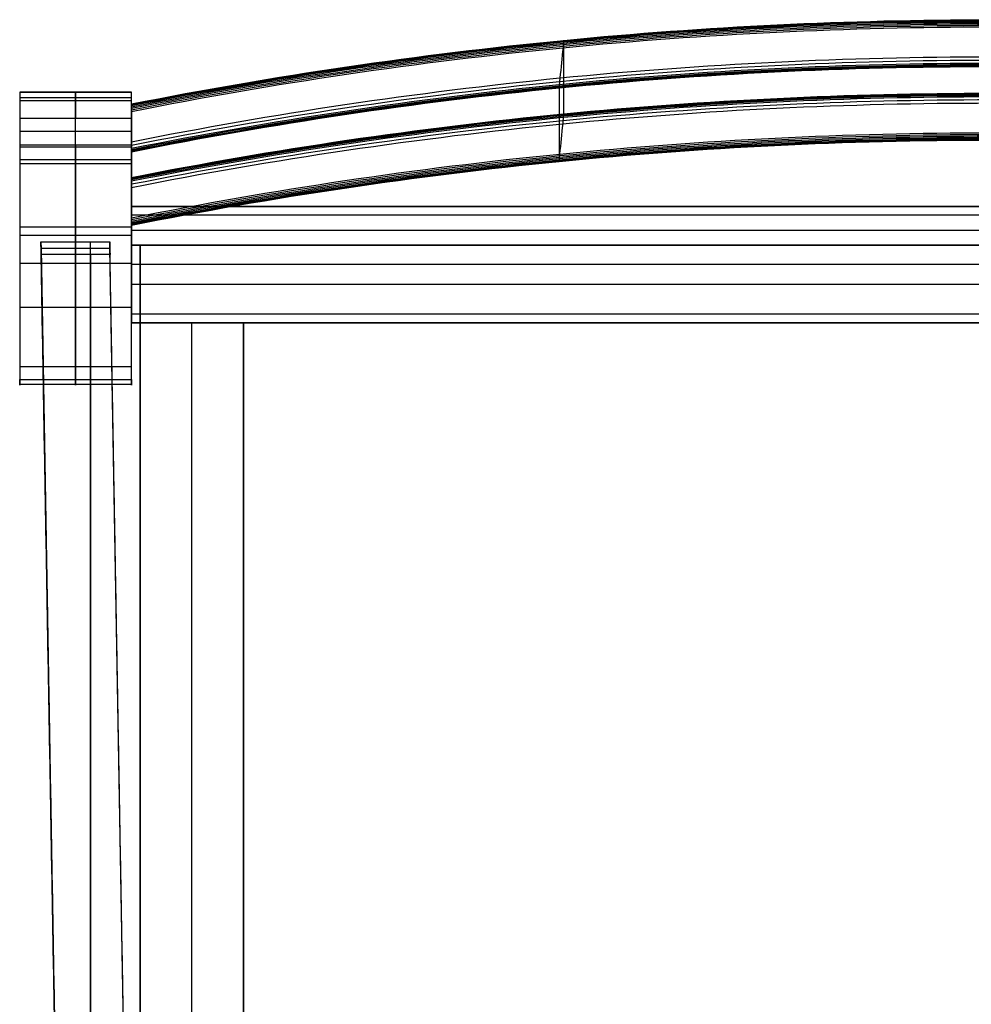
# Model space of a CAD drawing. Header units: millimetres. Extents: x -226 to 225, y -229 to 229.
# Tile 2 of 3: x -226 to -5, y 0 to 229. Entities that reach past the tile are written whole.
import ezdxf

# ---------------------------------------------------------------- set-up
doc = ezdxf.new("R2010")
doc.units = ezdxf.units.MM
doc.layers.add('Défaut', color=7, linetype='Continuous', true_color=0x000000)

msp = doc.modelspace()

# ---------------------------------------------------------------- linework, layer by layer
at = {"layer": 'Défaut'}
for p, q in [((-225.5, 211.7, 399.23), (-199.5, 211.7, 399.23)), ((-225.5, 211.7, 404.91), (-225.5, 144.72, 404.91)), ((-212.5, 211.7, 2.01), (-212.5, 211.7, 796.45)), ((-199.5, 144.72, 404.91), (-199.5, 211.7, 404.91)), ((-212.5, 180.51, 0.01), (-212.5, 209.7, 0.01)), ((-212.5, 199.52, 809.36), (-212.5, 205.68, 808.43)), ((-199.5, 202.6, 808.9), (-225.5, 202.6, 808.9)), ((-225.5, 199.07, 809.4), (-199.5, 199.07, 809.4)), ((-199.5, 189.25, 748.36), (-199.5, 200.6, 748.36)), ((-199.5, 200.6, 748.36), (-199.5, 189.25, 748.36)), ((-199.5, 195.11, 0.01), (-225.5, 195.11, 0.01)), ((-212.5, 196.11, 806.85), (-212.5, 148.02, 488.97)), ((-199.5, 194.92, 710.86), (-199.5, 194.92, 785.87)), ((-199.5, 194.92, 710.86), (-199.5, 194.92, 785.87)), ((-199.5, 185.2, 427.51), (199.5, 185.2, 427.51)), ((-199.5, 185.2, 427.51), (-199.5, 158.2, 427.51)), ((-212.5, 145.07, 400.35), (-212.5, 178.52, 1.84)), ((-199.5, 179.7, 460.01), (199.5, 179.7, 460.01)), ((-225.5, 176.52, 25.63), (-225.5, 176.52, 677.38)), ((-212.54, 176.99, 20.01), (-212.54, 174.05, 55.01)), ((-209.03, -228.5, 20.01), (-209.03, 176.99, 20.01)), ((-199.5, 176.52, 25.63), (-199.5, 176.52, 677.38)), ((-199.5, 176.2, 455.51), (199.5, 176.2, 455.51)), ((-197.5, 176.2, 454.01), (197.5, 176.2, 454.01)), ((-197.5, 176.2, 454.01), (-197.5, -202.8, 454.01)), ((-197.5, 176.2, 458.51), (197.5, 176.2, 458.51)), ((-197.5, 176.2, 458.51), (-197.5, -202.8, 458.51)), ((-220.54, 175.52, 37.51), (-213.49, -228.58, 37.51)), ((-220.54, 175.52, 37.51), (-204.54, 175.52, 37.51)), ((-209.01, -228.5, 55.01), (-209.01, 174.05, 55.01)), ((-197.49, -228.3, 37.51), (-204.54, 175.52, 37.51)), ((-225.5, 172.06, 647.91), (-199.5, 172.06, 647.91)), ((199.5, 171.7, 395.01), (-199.5, 171.7, 395.01)), ((-199.5, 171.7, 395.01), (-199.5, 171.7, 451.01)), ((-199.5, 167.2, 451.01), (199.5, 167.2, 451.01)), ((-225.5, 161.79, 201.1), (-199.5, 161.79, 201.1)), ((-199.5, 158.2, 424.01), (199.5, 158.2, 424.01)), ((-197.5, 158.2, 423.01), (-197.5, -193.8, 423.01)), ((-197.5, 158.2, 423.01), (-173.5, 158.2, 423.01)), ((-185.5, -193.8, 395.01), (-185.5, 158.2, 395.01)), ((-185.5, -193.8, 451.01), (-185.5, 158.2, 451.01)), ((-185.5, 158.2, 395.01), (-185.5, 158.2, 451.01)), ((-173.5, -193.8, 423.01), (-173.5, 158.2, 423.01))]:
    msp.add_line(p, q, dxfattribs=at)
at = {"layer": 'Défaut', "extrusion": (1, 0, 0)}
for centre, radius, start, end in [((185.28, 796.45, -212.5), 26.43, 360, 17.2364), ((209.7, 2.01, -212.5), 2, 270, 360), ((204.79, 802.5, -212.5), 6, 17.2364, 81.3969), ((199.07, 806.4, -212.5), 3, 81.3969, 171.3969), ((180.51, 2.01, -212.5), 2, 184.7974, 270)]:
    msp.add_arc(centre, radius, start, end, dxfattribs=at)
at = {"layer": 'Défaut'}
for points, knots in [([(-199.5, 209, 803.88), (-166.32, 215.57, 802.89), (-100.03, 225.32, 801.42), (-33.1, 228.55, 800.93), (0, 228.55, 800.93)], [0, 0, 0, 0, 100.416997, 198.630695, 198.630695, 198.630695, 198.630695]), ([(-199.5, 208.96, 804.67), (-166.33, 215.53, 803.68), (-100.04, 225.28, 802.2), (-33.1, 228.52, 801.71), (0, 228.52, 801.71)], [0, 0, 0, 0, 100.416997, 198.661528, 198.661528, 198.661528, 198.661528]), ([(-199.5, 208.82, 805.04), (-166.33, 215.39, 804.05), (-100.04, 225.14, 802.58), (-33.11, 228.38, 802.09), (0, 228.38, 802.09)], [0, 0, 0, 0, 100.416997, 198.698755, 198.698755, 198.698755, 198.698755]), ([(-199.5, 208.61, 805.38), (-166.34, 215.18, 804.39), (-100.05, 224.94, 802.91), (-33.12, 228.18, 802.42), (0, 228.18, 802.42)], [0, 0, 0, 0, 100.416997, 198.74829, 198.74829, 198.74829, 198.74829]), ([(-199.5, 208.34, 805.67), (-166.35, 214.91, 804.68), (-100.06, 224.67, 803.2), (-33.13, 227.92, 802.71), (0, 227.92, 802.71)], [0, 0, 0, 0, 100.416997, 198.80868, 198.80868, 198.80868, 198.80868]), ([(-199.5, 208.02, 805.9), (-166.36, 214.59, 804.91), (-100.07, 224.36, 803.43), (-33.14, 227.6, 802.94), (0, 227.6, 802.94)], [0, 0, 0, 0, 100.416997, 198.876845, 198.876845, 198.876845, 198.876845]), ([(-199.5, 207.66, 806.07), (-166.38, 214.23, 805.08), (-100.09, 224, 803.6), (-33.15, 227.25, 803.11), (0, 227.25, 803.11)], [0, 0, 0, 0, 100.416997, 198.950927, 198.950927, 198.950927, 198.950927]), ([(-199.5, 207.28, 806.17), (-166.39, 213.85, 805.17), (-100.1, 223.63, 803.69), (-33.16, 226.88, 803.2), (0, 226.88, 803.2)], [0, 0, 0, 0, 100.416997, 199.027668, 199.027668, 199.027668, 199.027668]), ([(-99.33, 204.4, 687.26), (-99.57, 202.06, 687.61), (-99.81, 199.72, 687.97), (-100.05, 197.38, 688.32), (-100.06, 197.25, 688.34), (-100.07, 197.12, 688.37), (-100.1, 196.87, 688.46), (-100.11, 196.75, 688.52), (-100.14, 196.52, 688.65), (-100.15, 196.42, 688.73), (-100.17, 196.22, 688.9), (-100.18, 196.13, 689), (-100.2, 195.97, 689.21), (-100.21, 195.9, 689.32), (-100.22, 195.79, 689.56), (-100.23, 195.74, 689.69), (-100.24, 195.64, 690.07), (-100.25, 195.63, 690.34), (-100.25, 195.67, 690.6), (-100.25, 201.35, 728.18), (-100.25, 207.04, 765.75), (-100.25, 212.72, 803.32), (-100.25, 212.74, 803.45), (-100.25, 212.77, 803.58), (-100.24, 212.86, 803.83), (-100.24, 212.92, 803.95), (-100.23, 213.06, 804.17), (-100.22, 213.14, 804.28), (-100.21, 213.32, 804.47), (-100.2, 213.42, 804.56), (-100.17, 213.74, 804.79), (-100.15, 213.99, 804.9), (-100.1, 214.5, 805.02), (-100.07, 214.77, 805.03), (-100.05, 215.03, 804.99), (-99.81, 217.37, 804.64), (-99.57, 219.71, 804.29), (-99.33, 222.05, 803.93), (-99.32, 222.18, 803.91), (-99.31, 222.31, 803.88), (-99.28, 222.56, 803.79), (-99.27, 222.68, 803.74), (-99.24, 222.91, 803.6), (-99.23, 223.01, 803.52), (-99.21, 223.21, 803.35), (-99.2, 223.3, 803.25), (-99.18, 223.46, 803.04), (-99.17, 223.53, 802.93), (-99.16, 223.64, 802.69), (-99.15, 223.69, 802.57), (-99.14, 223.79, 802.18), (-99.13, 223.8, 801.91), (-99.13, 223.76, 801.65), (-99.13, 218.08, 764.08), (-99.13, 212.39, 726.51), (-99.13, 206.71, 688.93), (-99.13, 206.69, 688.8), (-99.13, 206.65, 688.67), (-99.14, 206.56, 688.43), (-99.14, 206.51, 688.31), (-99.15, 206.37, 688.08), (-99.16, 206.29, 687.98), (-99.17, 206.11, 687.78), (-99.18, 206.01, 687.7), (-99.21, 205.69, 687.47), (-99.23, 205.44, 687.35), (-99.28, 204.93, 687.23), (-99.31, 204.66, 687.22), (-99.33, 204.4, 687.26)], [0.318532, 0.318532, 0.318532, 0.318532, 1.032586, 1.032586, 1.032586, 1.072369, 1.072369, 1.112151, 1.112151, 1.151934, 1.151934, 1.191717, 1.191717, 1.2315, 1.2315, 1.271282, 1.271282, 1.350848, 1.350848, 1.350848, 12.750848, 12.750848, 12.750848, 12.790671, 12.790671, 12.830495, 12.830495, 12.870318, 12.870318, 12.910142, 12.910142, 12.989788, 12.989788, 13.069435, 13.069435, 13.069435, 13.78349, 13.78349, 13.78349, 13.823265, 13.823265, 13.863041, 13.863041, 13.902817, 13.902817, 13.942592, 13.942592, 13.982368, 13.982368, 14.022143, 14.022143, 14.101695, 14.101695, 14.101695, 25.501695, 25.501695, 25.501695, 25.541511, 25.541511, 25.581328, 25.581328, 25.621144, 25.621144, 25.66096, 25.66096, 25.740593, 25.740593, 25.820226, 25.820226, 25.820226, 25.820226]), ([(-199.5, 200.22, 807.24), (-166.63, 206.79, 806.24), (-100.35, 216.66, 804.75), (-33.4, 219.95, 804.25), (0, 219.95, 804.25)], [0, 0, 0, 0, 100.416997, 200.429741, 200.429741, 200.429741, 200.429741]), ([(-199.5, 199.43, 807.2), (-166.65, 206, 806.21), (-100.37, 215.88, 804.71), (-33.43, 219.18, 804.21), (0, 219.18, 804.21)], [0, 0, 0, 0, 100.416997, 200.583259, 200.583259, 200.583259, 200.583259]), ([(-199.5, 198.71, 806.88), (-166.67, 205.28, 805.88), (-100.4, 215.17, 804.39), (-33.45, 218.48, 803.89), (0, 218.48, 803.89)], [0, 0, 0, 0, 100.416997, 200.714085, 200.714085, 200.714085, 200.714085]), ([(-199.5, 198.41, 806.62), (-166.68, 204.98, 805.62), (-100.41, 214.87, 804.13), (-33.46, 218.18, 803.63), (0, 218.18, 803.63)], [0, 0, 0, 0, 100.416997, 200.764858, 200.764858, 200.764858, 200.764858]), ([(-199.5, 198.17, 806.3), (-166.69, 204.74, 805.31), (-100.41, 214.64, 803.81), (-33.47, 217.95, 803.31), (0, 217.95, 803.31)], [0, 0, 0, 0, 100.416997, 200.802606, 200.802606, 200.802606, 200.802606]), ([(-199.5, 198, 805.95), (-166.69, 204.57, 804.95), (-100.42, 214.47, 803.45), (-33.47, 217.78, 802.95), (0, 217.78, 802.95)], [0, 0, 0, 0, 100.416997, 200.826081, 200.826081, 200.826081, 200.826081]), ([(-199.5, 191.94, 691.17), (-166.32, 198.51, 690.17), (-100.03, 208.26, 688.7), (-33.1, 211.5, 688.21), (0, 211.5, 688.21)], [0, 0, 0, 0, 100.416997, 198.630695, 198.630695, 198.630695, 198.630695]), ([(-199.5, 191.85, 690.78), (-166.32, 198.42, 689.79), (-100.03, 208.17, 688.31), (-33.1, 211.4, 687.83), (0, 211.4, 687.83)], [0, 0, 0, 0, 100.416997, 198.638433, 198.638433, 198.638433, 198.638433]), ([(-199.5, 191.67, 690.43), (-166.33, 198.24, 689.43), (-100.04, 207.99, 687.96), (-33.1, 211.23, 687.47), (0, 211.23, 687.47)], [0, 0, 0, 0, 100.416997, 198.661395, 198.661395, 198.661395, 198.661395]), ([(-199.5, 191.43, 690.11), (-166.33, 198, 689.12), (-100.04, 207.76, 687.64), (-33.11, 211, 687.15), (0, 211, 687.15)], [0, 0, 0, 0, 100.416997, 198.698342, 198.698342, 198.698342, 198.698342]), ([(-199.5, 191.13, 689.85), (-166.34, 197.7, 688.86), (-100.05, 207.46, 687.38), (-33.12, 210.7, 686.89), (0, 210.7, 686.89)], [0, 0, 0, 0, 100.416997, 198.748089, 198.748089, 198.748089, 198.748089]), ([(-199.5, 190.42, 689.53), (-166.36, 196.99, 688.53), (-100.07, 206.75, 687.06), (-33.14, 210, 686.56), (0, 210, 686.56)], [0, 0, 0, 0, 100.416997, 198.876519, 198.876519, 198.876519, 198.876519]), ([(-199.5, 189.63, 689.49), (-166.39, 196.2, 688.5), (-100.1, 205.97, 687.02), (-33.16, 209.22, 686.53), (0, 209.22, 686.53)], [0, 0, 0, 0, 100.416997, 199.027668, 199.027668, 199.027668, 199.027668]), ([(-199.5, 209, 803.88), (-199.5, 209.04, 804.15), (-199.5, 209.02, 804.42), (-199.5, 208.92, 804.8), (-199.5, 208.88, 804.93), (-199.5, 208.76, 805.16), (-199.5, 208.69, 805.28), (-199.5, 208.53, 805.49), (-199.5, 208.44, 805.58), (-199.5, 208.24, 805.76), (-199.5, 208.14, 805.84), (-199.5, 207.91, 805.97), (-199.5, 207.79, 806.03), (-199.5, 207.54, 806.11), (-199.5, 207.41, 806.15), (-199.5, 207.28, 806.17), (-199.5, 204.93, 806.52), (-199.5, 202.57, 806.88), (-199.5, 200.22, 807.24), (-199.5, 199.96, 807.28), (-199.5, 199.69, 807.26), (-199.5, 199.17, 807.14), (-199.5, 198.93, 807.03), (-199.5, 198.61, 806.8), (-199.5, 198.5, 806.71), (-199.5, 198.32, 806.52), (-199.5, 198.24, 806.41), (-199.5, 198.1, 806.19), (-199.5, 198.05, 806.07), (-199.5, 197.96, 805.82), (-199.5, 197.92, 805.69), (-199.5, 197.9, 805.56), (-199.5, 192.22, 767.99), (-199.5, 186.53, 730.42), (-199.5, 180.85, 692.85), (-199.5, 180.81, 692.58), (-199.5, 180.82, 692.31), (-199.5, 180.92, 691.93), (-199.5, 180.97, 691.8), (-199.5, 181.09, 691.57), (-199.5, 181.16, 691.45), (-199.5, 181.32, 691.24), (-199.5, 181.41, 691.15), (-199.5, 181.6, 690.97), (-199.5, 181.71, 690.89), (-199.5, 181.94, 690.76), (-199.5, 182.06, 690.7), (-199.5, 182.31, 690.61), (-199.5, 182.44, 690.58), (-199.5, 182.57, 690.56), (-199.5, 184.92, 690.21), (-199.5, 187.27, 689.85), (-199.5, 189.63, 689.49)], [117.185315, 117.185315, 117.185315, 117.185315, 117.980828, 117.980828, 118.378584, 118.378584, 118.776341, 118.776341, 119.174097, 119.174097, 119.571853, 119.571853, 119.96961, 119.96961, 120.367366, 120.367366, 120.367366, 127.507909, 127.507909, 127.507909, 128.304378, 128.304378, 129.100847, 129.100847, 129.499081, 129.499081, 129.897316, 129.897316, 130.29555, 130.29555, 130.693784, 130.693784, 130.693784, 244.693784, 244.693784, 244.693784, 245.489439, 245.489439, 245.887267, 245.887267, 246.285094, 246.285094, 246.682921, 246.682921, 247.080749, 247.080749, 247.478576, 247.478576, 247.876404, 247.876404, 247.876404, 255.016947, 255.016947, 255.016947, 255.016947]), ([(-199.5, 180.85, 692.85), (-199.5, 186.53, 730.42), (-199.5, 192.22, 767.99), (-199.5, 197.9, 805.56), (-199.5, 197.92, 805.69), (-199.5, 197.96, 805.82), (-199.5, 198.05, 806.07), (-199.5, 198.1, 806.19), (-199.5, 198.24, 806.41), (-199.5, 198.32, 806.52), (-199.5, 198.5, 806.71), (-199.5, 198.61, 806.8), (-199.5, 198.93, 807.03), (-199.5, 199.17, 807.14), (-199.5, 199.69, 807.26), (-199.5, 199.96, 807.28), (-199.5, 200.22, 807.24), (-199.5, 202.57, 806.88), (-199.5, 204.93, 806.52), (-199.5, 207.28, 806.17), (-199.5, 207.41, 806.15), (-199.5, 207.54, 806.11), (-199.5, 207.79, 806.03), (-199.5, 207.91, 805.97), (-199.5, 208.14, 805.84), (-199.5, 208.24, 805.76), (-199.5, 208.44, 805.58), (-199.5, 208.53, 805.49), (-199.5, 208.69, 805.28), (-199.5, 208.76, 805.16), (-199.5, 208.88, 804.93), (-199.5, 208.92, 804.8), (-199.5, 209.02, 804.42), (-199.5, 209.04, 804.15), (-199.5, 209, 803.88), (-199.5, 203.31, 766.31), (-199.5, 197.63, 728.74), (-199.5, 191.94, 691.17), (-199.5, 191.92, 691.04), (-199.5, 191.89, 690.91), (-199.5, 191.8, 690.66), (-199.5, 191.74, 690.54), (-199.5, 191.6, 690.32), (-199.5, 191.52, 690.21), (-199.5, 191.34, 690.02), (-199.5, 191.24, 689.93), (-199.5, 190.92, 689.7), (-199.5, 190.67, 689.59), (-199.5, 190.16, 689.47), (-199.5, 189.89, 689.45), (-199.5, 189.63, 689.49), (-199.5, 187.27, 689.85), (-199.5, 184.92, 690.21), (-199.5, 182.57, 690.56), (-199.5, 182.44, 690.58), (-199.5, 182.31, 690.61), (-199.5, 182.06, 690.7), (-199.5, 181.94, 690.76), (-199.5, 181.71, 690.89), (-199.5, 181.6, 690.97), (-199.5, 181.41, 691.15), (-199.5, 181.32, 691.24), (-199.5, 181.16, 691.45), (-199.5, 181.09, 691.57), (-199.5, 180.97, 691.8), (-199.5, 180.92, 691.93), (-199.5, 180.82, 692.31), (-199.5, 180.81, 692.58), (-199.5, 180.85, 692.85)], [0, 0, 0, 0, 114, 114, 114, 114.398234, 114.398234, 114.796469, 114.796469, 115.194703, 115.194703, 115.592938, 115.592938, 116.389406, 116.389406, 117.185875, 117.185875, 117.185875, 124.326418, 124.326418, 124.326418, 124.724175, 124.724175, 125.121931, 125.121931, 125.519687, 125.519687, 125.917444, 125.917444, 126.3152, 126.3152, 126.712956, 126.712956, 127.508469, 127.508469, 127.508469, 241.508469, 241.508469, 241.508469, 241.906633, 241.906633, 242.304798, 242.304798, 242.702962, 242.702962, 243.101127, 243.101127, 243.897456, 243.897456, 244.693784, 244.693784, 244.693784, 251.834327, 251.834327, 251.834327, 252.232155, 252.232155, 252.629982, 252.629982, 253.02781, 253.02781, 253.425637, 253.425637, 253.823465, 253.823465, 254.221292, 254.221292, 255.016947, 255.016947, 255.016947, 255.016947]), ([(-199.5, 189.63, 689.49), (-199.5, 189.89, 689.45), (-199.5, 190.16, 689.47), (-199.5, 190.67, 689.59), (-199.5, 190.92, 689.7), (-199.5, 191.24, 689.93), (-199.5, 191.34, 690.02), (-199.5, 191.52, 690.21), (-199.5, 191.6, 690.32), (-199.5, 191.74, 690.54), (-199.5, 191.8, 690.66), (-199.5, 191.89, 690.91), (-199.5, 191.92, 691.04), (-199.5, 191.94, 691.17), (-199.5, 197.63, 728.74), (-199.5, 203.31, 766.31), (-199.5, 209, 803.88)], [0, 0, 0, 0, 0.796329, 0.796329, 1.592658, 1.592658, 1.990822, 1.990822, 2.388987, 2.388987, 2.787151, 2.787151, 3.185315, 3.185315, 3.185315, 117.185315, 117.185315, 117.185315, 117.185315]), ([(-199.5, 182.57, 690.56), (-166.63, 189.14, 689.57), (-100.35, 199.01, 688.08), (-33.4, 202.3, 687.58), (0, 202.3, 687.58)], [0, 0, 0, 0, 100.416997, 200.429741, 200.429741, 200.429741, 200.429741]), ([(-199.5, 182.18, 690.66), (-166.64, 188.75, 689.66), (-100.36, 198.63, 688.17), (-33.42, 201.93, 687.67), (0, 201.93, 687.67)], [0, 0, 0, 0, 100.416997, 200.507627, 200.507627, 200.507627, 200.507627]), ([(-199.5, 181.82, 690.83), (-166.65, 188.39, 689.83), (-100.37, 198.27, 688.34), (-33.43, 201.57, 687.84), (0, 201.57, 687.84)], [0, 0, 0, 0, 100.416997, 200.582928, 200.582928, 200.582928, 200.582928]), ([(-199.5, 181.51, 691.06), (-166.66, 188.08, 690.06), (-100.39, 197.96, 688.57), (-33.44, 201.26, 688.07), (0, 201.26, 688.07)], [0, 0, 0, 0, 100.416997, 200.65232, 200.65232, 200.65232, 200.65232]), ([(-199.5, 181.24, 691.35), (-166.67, 187.81, 690.36), (-100.4, 197.69, 688.86), (-33.45, 201, 688.36), (0, 201, 688.36)], [0, 0, 0, 0, 100.416997, 200.71388, 200.71388, 200.71388, 200.71388]), ([(-199.5, 181.03, 691.68), (-166.68, 187.6, 690.69), (-100.41, 197.49, 689.19), (-33.46, 200.8, 688.69), (0, 200.8, 688.69)], [0, 0, 0, 0, 100.416997, 200.764436, 200.764436, 200.764436, 200.764436]), ([(-199.5, 180.89, 692.06), (-166.69, 187.46, 691.06), (-100.41, 197.35, 689.57), (-33.47, 200.66, 689.07), (0, 200.66, 689.07)], [0, 0, 0, 0, 100.416997, 200.80247, 200.80247, 200.80247, 200.80247])]:
    msp.add_open_spline(points, degree=3, knots=knots, dxfattribs=at)
for points, degree in [([(-199.5, 197.9, 805.56), (-166.69, 204.47, 804.57), (-100.42, 214.37, 803.07), (-33.47, 217.68, 802.57), (0, 217.68, 802.57)], 3), ([(-199.5, 211.7, 796.45), (-212.5, 211.7, 796.45), (-225.5, 211.7, 796.45)], 2), ([(-199.5, 211.7, 2.01), (-212.5, 211.7, 2.01), (-225.5, 211.7, 2.01)], 2), ([(-225.5, 211.7, 2.01), (-225.5, 211.7, 399.23), (-225.5, 211.7, 796.45)], 2), ([(-225.5, 210.52, 804.28), (-212.5, 210.52, 804.28), (-199.5, 210.52, 804.28)], 2), ([(-199.5, 211.7, 796.45), (-199.5, 211.7, 399.23), (-199.5, 211.7, 2.01)], 2), ([(-225.5, 209.7, 0.01), (-225.5, 195.11, 0.01), (-225.5, 180.51, 0.01)], 2), ([(-199.5, 209.7, 0.01), (-212.5, 209.7, 0.01), (-225.5, 209.7, 0.01)], 2), ([(-199.5, 180.51, 0.01), (-199.5, 195.11, 0.01), (-199.5, 209.7, 0.01)], 2), ([(-225.5, 205.68, 808.43), (-212.5, 205.68, 808.43), (-199.5, 205.68, 808.43)], 2), ([(-225.5, 205.68, 808.43), (-225.5, 202.6, 808.9), (-225.5, 199.52, 809.36)], 2), ([(-199.5, 199.52, 809.36), (-199.5, 202.6, 808.9), (-199.5, 205.68, 808.43)], 2), ([(-225.5, 199.52, 809.36), (-212.5, 199.52, 809.36), (-199.5, 199.52, 809.36)], 2), ([(-199.5, 180.85, 692.85), (-166.69, 187.42, 691.85), (-100.42, 197.31, 690.35), (-33.47, 200.62, 689.85), (0, 200.62, 689.85)], 3), ([(-225.5, 196.11, 806.85), (-212.5, 196.11, 806.85), (-199.5, 196.11, 806.85)], 2), ([(-225.5, 196.11, 806.85), (-225.5, 172.06, 647.91), (-225.5, 148.02, 488.97)], 2), ([(-199.5, 148.02, 488.97), (-199.5, 172.06, 647.91), (-199.5, 196.11, 806.85)], 2), ([(199.5, 185.2, 458.01), (0, 185.2, 458.01), (-199.5, 185.2, 458.01)], 2), ([(199.5, 185.2, 397.01), (0, 185.2, 397.01), (-199.5, 185.2, 397.01)], 2), ([(-199.5, 185.2, 397.01), (-199.5, 185.2, 427.51), (-199.5, 185.2, 458.01)], 2), ([(199.5, 183.2, 460.01), (0, 183.2, 460.01), (-199.5, 183.2, 460.01)], 2), ([(-199.5, 183.2, 460.01), (-199.5, 179.7, 460.01), (-199.5, 176.2, 460.01)], 2), ([(199.5, 183.2, 395.01), (0, 183.2, 395.01), (-199.5, 183.2, 395.01)], 2), ([(-199.5, 160.2, 395.01), (-199.5, 171.7, 395.01), (-199.5, 183.2, 395.01)], 2), ([(-225.5, 180.51, 0.01), (-212.5, 180.51, 0.01), (-199.5, 180.51, 0.01)], 2), ([(-225.5, 178.52, 1.84), (-225.5, 161.79, 201.1), (-225.5, 145.07, 400.35)], 2), ([(-225.5, 178.52, 1.84), (-212.5, 178.52, 1.84), (-199.5, 178.52, 1.84)], 2), ([(-199.5, 145.07, 400.35), (-199.5, 161.79, 201.1), (-199.5, 178.52, 1.84)], 2), ([(-220.52, 174.05, 55.01), (-220.54, 175.03, 43.34), (-220.55, 176.01, 31.68), (-220.57, 176.99, 20.01)], 3), ([(-220.57, 176.99, 20.01), (-217.03, -25.79, 20.01), (-213.49, -228.58, 20.01)], 2), ([(-220.57, 176.99, 20.01), (-212.57, 176.99, 20.01), (-204.57, 176.99, 20.01)], 2), ([(-204.57, 176.99, 20.01), (-204.55, 176.01, 31.68), (-204.53, 175.03, 43.34), (-204.52, 174.05, 55.01)], 3), ([(-197.49, -228.3, 20.01), (-201.03, -25.65, 20.01), (-204.57, 176.99, 20.01)], 2), ([(199.5, 176.2, 451.01), (0, 176.2, 451.01), (-199.5, 176.2, 451.01)], 2), ([(-199.5, 176.2, 451.01), (-199.5, 167.2, 451.01), (-199.5, 158.2, 451.01)], 2), ([(199.5, 176.2, 460.01), (0, 176.2, 460.01), (-199.5, 176.2, 460.01)], 2), ([(-199.5, 176.2, 460.01), (-199.5, 176.2, 455.51), (-199.5, 176.2, 451.01)], 2), ([(-197.5, 176.2, 451.01), (-197.5, 176.2, 454.01), (-197.5, 176.2, 457.01)], 2), ([(-197.5, 176.2, 457.01), (0, 176.2, 457.01), (197.5, 176.2, 457.01)], 2), ([(197.5, 176.2, 451.01), (0, 176.2, 451.01), (-197.5, 176.2, 451.01)], 2), ([(-197.5, -202.8, 457.01), (-197.5, -13.3, 457.01), (-197.5, 176.2, 457.01)], 2), ([(-197.5, 176.2, 451.01), (-197.5, -13.3, 451.01), (-197.5, -202.8, 451.01)], 2), ([(-197.5, 176.2, 457.01), (-197.5, 176.2, 458.51), (-197.5, 176.2, 460.01)], 2), ([(-197.5, 176.2, 460.01), (0, 176.2, 460.01), (197.5, 176.2, 460.01)], 2), ([(197.5, 176.2, 457.01), (0, 176.2, 457.01), (-197.5, 176.2, 457.01)], 2), ([(-197.5, -202.8, 460.01), (-197.5, -13.3, 460.01), (-197.5, 176.2, 460.01)], 2), ([(-197.5, 176.2, 457.01), (-197.5, -13.3, 457.01), (-197.5, -202.8, 457.01)], 2), ([(-213.49, -228.58, 55.01), (-217, -27.26, 55.01), (-220.52, 174.05, 55.01)], 2), ([(-204.52, 174.05, 55.01), (-212.52, 174.05, 55.01), (-220.52, 174.05, 55.01)], 2), ([(-197.49, -228.3, 55.01), (-201, -27.12, 55.01), (-204.52, 174.05, 55.01)], 2), ([(199.5, 160.2, 395.01), (0, 160.2, 395.01), (-199.5, 160.2, 395.01)], 2), ([(199.5, 158.2, 451.01), (0, 158.2, 451.01), (-199.5, 158.2, 451.01)], 2), ([(-199.5, 158.2, 451.01), (-199.5, 158.2, 424.01), (-199.5, 158.2, 397.01)], 2), ([(-199.5, 158.2, 397.01), (0, 158.2, 397.01), (199.5, 158.2, 397.01)], 2), ([(-197.5, -193.8, 395.01), (-197.5, -17.8, 395.01), (-197.5, 158.2, 395.01)], 2), ([(-197.5, 158.2, 395.01), (-185.5, 158.2, 395.01), (-173.5, 158.2, 395.01)], 2), ([(-197.5, -193.8, 451.01), (-197.5, -17.8, 451.01), (-197.5, 158.2, 451.01)], 2), ([(-197.5, 158.2, 451.01), (-197.5, 158.2, 423.01), (-197.5, 158.2, 395.01)], 2), ([(-173.5, 158.2, 451.01), (-185.5, 158.2, 451.01), (-197.5, 158.2, 451.01)], 2), ([(-173.5, -193.8, 395.01), (-173.5, -17.8, 395.01), (-173.5, 158.2, 395.01)], 2), ([(-173.5, 158.2, 395.01), (-173.5, 158.2, 423.01), (-173.5, 158.2, 451.01)], 2), ([(-173.5, 158.2, 451.01), (-173.5, -17.8, 451.01), (-173.5, -193.8, 451.01)], 2), ([(-225.5, 148.02, 488.97), (-212.5, 148.02, 488.97), (-199.5, 148.02, 488.97)], 2), ([(-225.5, 145.07, 400.35), (-212.5, 145.07, 400.35), (-199.5, 145.07, 400.35)], 2), ([(-225.5, 143.95, 444.69), (-212.5, 143.95, 444.69), (-199.5, 143.95, 444.69)], 2)]:
    msp.add_open_spline(points, degree=degree, dxfattribs=at)
for points, weights in [([(-225.5, 211.7, 796.45), (-225.5, 211.7, 800.45), (-225.5, 210.52, 804.28)], [1, 0.98870886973, 1]), ([(-225.5, 211.7, 2.01), (-225.5, 211.7, 0.01), (-225.5, 209.7, 0.01)], [1, 0.707106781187, 1]), ([(-225.5, 210.52, 804.28), (-225.5, 209.4, 807.87), (-225.5, 205.68, 808.43)], [1, 0.847304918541, 1]), ([(-199.5, 210.52, 804.28), (-199.5, 211.7, 800.45), (-199.5, 211.7, 796.45)], [1, 0.98870886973, 1]), ([(-199.5, 209.7, 0.01), (-199.5, 211.7, 0.01), (-199.5, 211.7, 2.01)], [1, 0.707106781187, 1]), ([(-199.5, 205.68, 808.43), (-199.5, 209.4, 807.87), (-199.5, 210.52, 804.28)], [1, 0.847304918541, 1]), ([(-225.5, 199.52, 809.36), (-225.5, 196.56, 809.81), (-225.5, 196.11, 806.85)], [1, 0.707106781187, 1]), ([(-199.5, 196.11, 806.85), (-199.5, 196.56, 809.81), (-199.5, 199.52, 809.36)], [1, 0.707106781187, 1]), ([(-199.5, 185.2, 458.01), (-199.5, 185.2, 460.01), (-199.5, 183.2, 460.01)], [1, 0.707106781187, 1]), ([(-199.5, 183.2, 395.01), (-199.5, 185.2, 395.01), (-199.5, 185.2, 397.01)], [1, 0.707106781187, 1]), ([(-225.5, 180.51, 0.01), (-225.5, 178.67, 0.01), (-225.5, 178.52, 1.84)], [1, 0.736081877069, 1]), ([(-199.5, 178.52, 1.84), (-199.5, 178.67, 0.01), (-199.5, 180.51, 0.01)], [1, 0.736081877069, 1]), ([(-199.5, 158.2, 397.01), (-199.5, 158.2, 395.01), (-199.5, 160.2, 395.01)], [1, 0.707106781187, 1]), ([(-225.5, 148.02, 488.97), (-225.5, 141.34, 444.84), (-225.5, 145.07, 400.35)], [1, 0.993170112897, 1]), ([(-212.5, 148.02, 488.97), (-212.5, 141.34, 444.84), (-212.5, 145.07, 400.35)], [0.999691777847, 0.992854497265, 0.999672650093]), ([(-199.5, 145.07, 400.35), (-199.5, 141.34, 444.84), (-199.5, 148.02, 488.97)], [1, 0.993170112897, 1])]:
    msp.add_rational_spline(points, weights, degree=2, dxfattribs=at)

doc.saveas('drawing.dxf')
